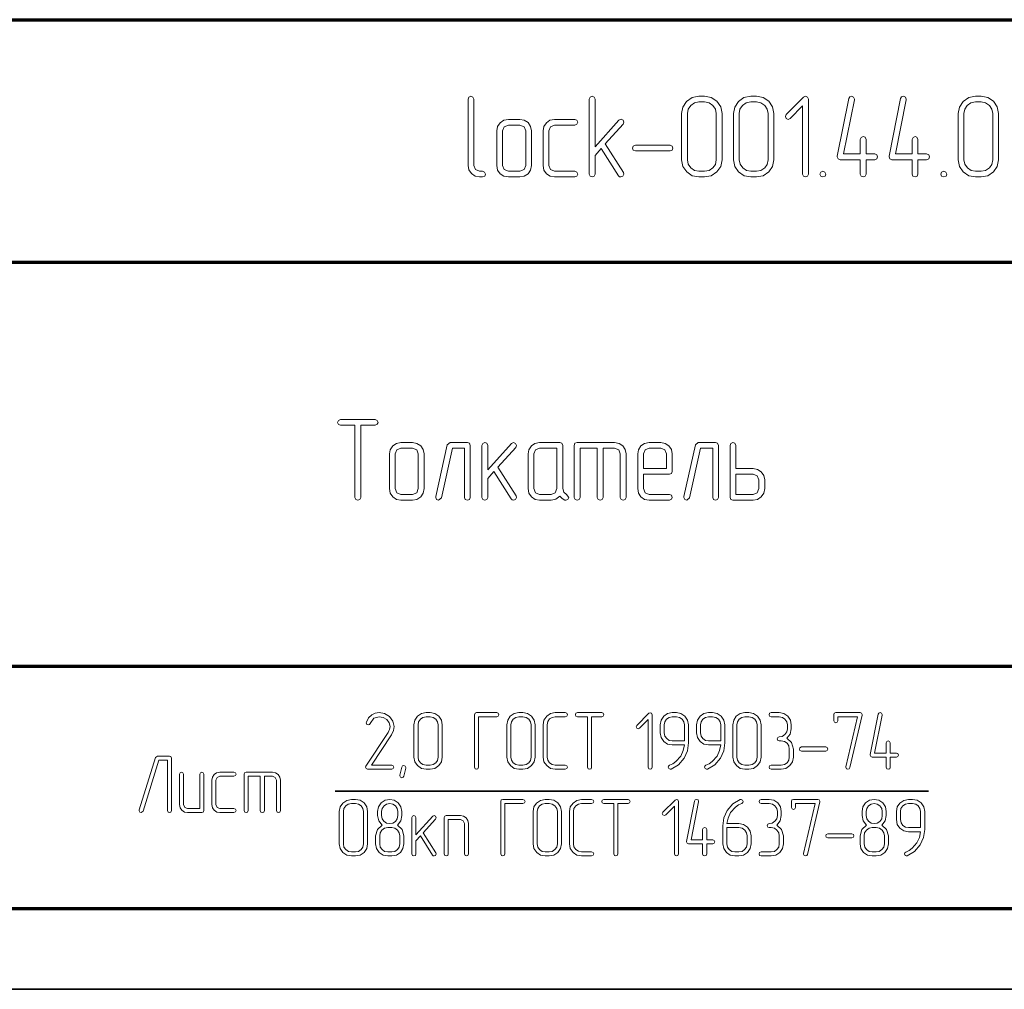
# Model space of a CAD drawing. Extents: x 0 to 420, y 0 to 297.
# Tile 8 of 13: x 297 to 358, y 0 to 60. Entities that reach past the tile are written whole.
import ezdxf

# ---------------------------------------------------------------- set-up
doc = ezdxf.new("R2010")
doc.units = 0

msp = doc.modelspace()

# ---------------------------------------------------------------- linework, layer by layer
at = {"color": 7, "lineweight": 70}
for p, q in [((230, 60), (415, 60)), ((295, 45), (415, 45)), ((295, 20), (415, 20)), ((20, 5), (415, 5)), ((230, 5), (415, 5))]:
    msp.add_line(p, q, dxfattribs=at)
at = {"color": 7, "lineweight": 35}
for p, q in [((316.64, 12.253), (353.36, 12.253)), ((0, 0), (420, 0))]:
    msp.add_line(p, q, dxfattribs=at)
at = {"color": 7, "lineweight": 13}
for points in [[(325.749, 50.267), (325.888, 50.325), (325.932, 50.442), (325.881, 50.574), (325.749, 50.625), (325.567, 50.625), (325.318, 50.727), (325.216, 50.983), (325.216, 55.084), (325.157, 55.216), (325.033, 55.267), (324.909, 55.216), (324.857, 55.084), (324.857, 50.983), (324.901, 50.705), (325.062, 50.479), (325.289, 50.318), (325.567, 50.267)], [(333.352, 52.314), (334.455, 53.534), (334.507, 53.659), (334.448, 53.783), (334.324, 53.841), (334.192, 53.776), (332.716, 52.138), (332.716, 55.084), (332.657, 55.216), (332.54, 55.267), (332.416, 55.216), (332.357, 55.084), (332.357, 50.442), (332.416, 50.311), (332.54, 50.267), (332.664, 50.311), (332.716, 50.442), (332.716, 51.605), (333.103, 52.036), (334.17, 50.347), (334.236, 50.281), (334.317, 50.267), (334.441, 50.318), (334.499, 50.442), (334.47, 50.545)], [(340.574, 51.334), (340.574, 54.192), (340.493, 54.602), (340.259, 54.952), (339.909, 55.186), (339.499, 55.267), (339.141, 55.267), (338.724, 55.179), (338.381, 54.945), (338.147, 54.594), (338.074, 54.192), (338.074, 51.334), (338.147, 50.925), (338.388, 50.581), (338.732, 50.34), (339.141, 50.267), (339.499, 50.267), (339.909, 50.34), (340.259, 50.581), (340.493, 50.925)], [(340.216, 51.334), (340.164, 51.049), (340.004, 50.83), (339.77, 50.669), (339.499, 50.625), (339.141, 50.625), (338.871, 50.669), (338.644, 50.83), (338.483, 51.056), (338.432, 51.334), (338.432, 54.192), (338.476, 54.463), (338.637, 54.697), (338.863, 54.85), (339.141, 54.909), (339.499, 54.909), (339.77, 54.85), (340.004, 54.697), (340.164, 54.463), (340.216, 54.192)], [(343.783, 51.334), (343.783, 54.192), (343.702, 54.602), (343.469, 54.952), (343.118, 55.186), (342.708, 55.267), (342.35, 55.267), (341.933, 55.179), (341.59, 54.945), (341.356, 54.594), (341.283, 54.192), (341.283, 51.334), (341.356, 50.925), (341.597, 50.581), (341.941, 50.34), (342.35, 50.267), (342.708, 50.267), (343.118, 50.34), (343.469, 50.581), (343.702, 50.925)], [(343.425, 51.334), (343.374, 51.049), (343.213, 50.83), (342.979, 50.669), (342.708, 50.625), (342.35, 50.625), (342.08, 50.669), (341.853, 50.83), (341.692, 51.056), (341.641, 51.334), (341.641, 54.192), (341.685, 54.463), (341.846, 54.697), (342.072, 54.85), (342.35, 54.909), (342.708, 54.909), (342.979, 54.85), (343.213, 54.697), (343.374, 54.463), (343.425, 54.192)], [(345.917, 50.442), (345.917, 55.084), (345.866, 55.216), (345.735, 55.26), (345.618, 55.208), (344.55, 54.141), (344.492, 54.017), (344.55, 53.893), (344.675, 53.834), (344.799, 53.893), (345.559, 54.66), (345.559, 50.442), (345.618, 50.311), (345.742, 50.267), (345.866, 50.311)], [(349.485, 51.692), (349.485, 52.591), (349.426, 52.723), (349.309, 52.767), (349.185, 52.716), (349.126, 52.591), (349.126, 51.692), (348.096, 51.692), (348.768, 55.048), (348.768, 55.091), (348.717, 55.216), (348.586, 55.267), (348.476, 55.23), (348.417, 55.121), (347.701, 51.553), (347.701, 51.51), (347.752, 51.385), (347.876, 51.334), (349.126, 51.334), (349.126, 50.442), (349.178, 50.311), (349.309, 50.267), (349.433, 50.311), (349.485, 50.442), (349.485, 51.334), (350.026, 51.334), (350.157, 51.393), (350.201, 51.517), (350.157, 51.641), (350.026, 51.692)], [(352.694, 51.692), (352.694, 52.591), (352.635, 52.723), (352.518, 52.767), (352.394, 52.716), (352.336, 52.591), (352.336, 51.692), (351.305, 51.692), (351.977, 55.048), (351.977, 55.091), (351.926, 55.216), (351.795, 55.267), (351.685, 55.23), (351.626, 55.121), (350.91, 51.553), (350.91, 51.51), (350.961, 51.385), (351.086, 51.334), (352.336, 51.334), (352.336, 50.442), (352.387, 50.311), (352.518, 50.267), (352.643, 50.311), (352.694, 50.442), (352.694, 51.334), (353.235, 51.334), (353.366, 51.393), (353.41, 51.517), (353.366, 51.641), (353.235, 51.692)], [(357.686, 51.334), (357.686, 54.192), (357.606, 54.602), (357.372, 54.952), (357.021, 55.186), (356.612, 55.267), (356.254, 55.267), (355.837, 55.179), (355.493, 54.945), (355.259, 54.594), (355.186, 54.192), (355.186, 51.334), (355.259, 50.925), (355.501, 50.581), (355.844, 50.34), (356.254, 50.267), (356.612, 50.267), (357.021, 50.34), (357.372, 50.581), (357.606, 50.925)], [(357.328, 51.334), (357.277, 51.049), (357.116, 50.83), (356.882, 50.669), (356.612, 50.625), (356.254, 50.625), (355.983, 50.669), (355.757, 50.83), (355.596, 51.056), (355.545, 51.334), (355.545, 54.192), (355.588, 54.463), (355.749, 54.697), (355.976, 54.85), (356.254, 54.909), (356.612, 54.909), (356.882, 54.85), (357.116, 54.697), (357.277, 54.463), (357.328, 54.192)], [(328.783, 50.983), (328.783, 53.125), (328.724, 53.395), (328.571, 53.629), (328.337, 53.783), (328.067, 53.834), (327.35, 53.834), (327.065, 53.783), (326.846, 53.622), (326.685, 53.388), (326.641, 53.125), (326.641, 50.983), (326.685, 50.698), (326.846, 50.471), (327.072, 50.311), (327.35, 50.267), (328.067, 50.267), (328.337, 50.311), (328.571, 50.471), (328.724, 50.698)], [(331.458, 50.267), (331.597, 50.325), (331.641, 50.442), (331.59, 50.574), (331.458, 50.625), (330.208, 50.625), (329.96, 50.727), (329.857, 50.983), (329.857, 53.125), (329.96, 53.374), (330.208, 53.476), (331.458, 53.476), (331.597, 53.534), (331.641, 53.659), (331.59, 53.783), (331.458, 53.834), (330.208, 53.834), (329.923, 53.783), (329.704, 53.622), (329.543, 53.388), (329.499, 53.125), (329.499, 50.983), (329.543, 50.698), (329.704, 50.471), (329.931, 50.311), (330.208, 50.267)], [(328.425, 50.983), (328.322, 50.727), (328.067, 50.625), (327.35, 50.625), (327.102, 50.727), (326.999, 50.983), (326.999, 53.125), (327.102, 53.374), (327.35, 53.476), (328.067, 53.476), (328.322, 53.374), (328.425, 53.125)], [(337.357, 51.875), (337.489, 51.933), (337.533, 52.05), (337.489, 52.175), (337.357, 52.233), (335.216, 52.233), (335.084, 52.167), (335.033, 52.05), (335.084, 51.926), (335.216, 51.875)], [(346.809, 50.625), (346.678, 50.567), (346.634, 50.442), (346.678, 50.318), (346.809, 50.267), (346.948, 50.325), (346.992, 50.442), (346.941, 50.574)], [(354.295, 50.625), (354.163, 50.567), (354.119, 50.442), (354.163, 50.318), (354.295, 50.267), (354.433, 50.325), (354.477, 50.442), (354.426, 50.574)], [(317.855, 34.909), (317.855, 30.442), (317.913, 30.311), (318.037, 30.267), (318.162, 30.311), (318.213, 30.442), (318.213, 34.909), (319.112, 34.909), (319.243, 34.967), (319.287, 35.084), (319.243, 35.208), (319.112, 35.267), (316.963, 35.267), (316.831, 35.208), (316.787, 35.084), (316.831, 34.96), (316.963, 34.909)], [(322.138, 30.983), (322.138, 33.125), (322.08, 33.395), (321.926, 33.629), (321.692, 33.783), (321.422, 33.834), (320.705, 33.834), (320.42, 33.783), (320.201, 33.622), (320.04, 33.388), (319.996, 33.125), (319.996, 30.983), (320.04, 30.698), (320.201, 30.471), (320.428, 30.311), (320.705, 30.267), (321.422, 30.267), (321.692, 30.311), (321.926, 30.471), (322.08, 30.698)], [(324.996, 30.442), (324.996, 33.659), (324.945, 33.79), (324.814, 33.834), (323.746, 33.834), (323.571, 33.695), (322.855, 30.486), (322.855, 30.442), (322.906, 30.318), (323.037, 30.267), (323.205, 30.406), (323.885, 33.476), (324.638, 33.476), (324.638, 30.442), (324.689, 30.311), (324.814, 30.267), (324.945, 30.311)], [(326.707, 32.314), (327.811, 33.52), (327.862, 33.644), (327.803, 33.768), (327.679, 33.827), (327.548, 33.768), (326.071, 32.138), (326.071, 33.659), (326.012, 33.79), (325.895, 33.834), (325.771, 33.783), (325.713, 33.659), (325.713, 30.442), (325.771, 30.311), (325.895, 30.267), (326.02, 30.311), (326.071, 30.442), (326.071, 31.605), (326.458, 32.036), (327.526, 30.347), (327.591, 30.281), (327.672, 30.267), (327.796, 30.318), (327.855, 30.442), (327.825, 30.545)], [(330.954, 30.61), (330.779, 30.757), (330.713, 30.983), (330.713, 33.659), (330.662, 33.79), (330.53, 33.834), (329.28, 33.834), (328.995, 33.783), (328.776, 33.622), (328.615, 33.388), (328.571, 33.125), (328.571, 30.983), (328.615, 30.698), (328.776, 30.471), (329.002, 30.311), (329.28, 30.267), (329.996, 30.267), (330.289, 30.325), (330.53, 30.508), (330.676, 30.369), (330.844, 30.267), (330.91, 30.26), (331.034, 30.311), (331.086, 30.442)], [(332.855, 33.476), (332.855, 30.442), (332.906, 30.311), (333.037, 30.267), (333.162, 30.311), (333.213, 30.442), (333.213, 33.476), (333.929, 33.476), (334.178, 33.374), (334.28, 33.125), (334.28, 30.442), (334.338, 30.311), (334.463, 30.267), (334.587, 30.311), (334.638, 30.442), (334.638, 33.125), (334.587, 33.395), (334.434, 33.629), (334.2, 33.783), (333.929, 33.834), (331.605, 33.834), (331.473, 33.79), (331.429, 33.659), (331.429, 30.442), (331.48, 30.311), (331.605, 30.267), (331.736, 30.311), (331.787, 30.442), (331.787, 33.476)], [(335.713, 31.875), (337.314, 31.875), (337.445, 31.919), (337.496, 32.05), (337.496, 33.125), (337.438, 33.395), (337.284, 33.629), (337.05, 33.783), (336.78, 33.834), (336.064, 33.834), (335.779, 33.783), (335.559, 33.622), (335.398, 33.388), (335.355, 33.125), (335.355, 30.983), (335.398, 30.698), (335.559, 30.471), (335.786, 30.311), (336.064, 30.267), (337.314, 30.267), (337.452, 30.325), (337.496, 30.442), (337.445, 30.574), (337.314, 30.625), (336.064, 30.625), (335.815, 30.727), (335.713, 30.983)], [(340.355, 30.442), (340.355, 33.659), (340.303, 33.79), (340.172, 33.834), (339.105, 33.834), (338.929, 33.695), (338.213, 30.486), (338.213, 30.442), (338.264, 30.318), (338.395, 30.267), (338.564, 30.406), (339.243, 33.476), (339.996, 33.476), (339.996, 30.442), (340.048, 30.311), (340.172, 30.267), (340.303, 30.311)], [(341.429, 32.233), (341.429, 33.659), (341.371, 33.79), (341.246, 33.834), (341.122, 33.783), (341.071, 33.659), (341.071, 30.442), (341.115, 30.311), (341.246, 30.267), (342.496, 30.267), (342.767, 30.311), (343.001, 30.471), (343.154, 30.698), (343.213, 30.983), (343.213, 31.517), (343.154, 31.795), (343.001, 32.021), (342.767, 32.175), (342.496, 32.233)], [(321.78, 30.983), (321.678, 30.727), (321.422, 30.625), (320.705, 30.625), (320.457, 30.727), (320.355, 30.983), (320.355, 33.125), (320.457, 33.374), (320.705, 33.476), (321.422, 33.476), (321.678, 33.374), (321.78, 33.125)], [(330.355, 30.983), (330.252, 30.727), (329.996, 30.625), (329.28, 30.625), (329.031, 30.727), (328.929, 30.983), (328.929, 33.125), (329.031, 33.374), (329.28, 33.476), (330.355, 33.476)], [(335.713, 32.233), (335.713, 33.125), (335.815, 33.374), (336.064, 33.476), (336.78, 33.476), (337.036, 33.374), (337.138, 33.125), (337.138, 32.233)], [(341.429, 31.875), (342.496, 31.875), (342.752, 31.773), (342.855, 31.517), (342.855, 30.983), (342.752, 30.727), (342.496, 30.625), (341.429, 30.625)], [(320.135, 13.621), (320.232, 13.662), (320.263, 13.743), (320.227, 13.836), (320.135, 13.871), (318.876, 13.871), (320.12, 15.754), (320.248, 16.015), (320.289, 16.261), (320.212, 16.594), (319.992, 16.875), (319.685, 17.059), (319.352, 17.121), (319.107, 17.085), (318.897, 16.982), (318.702, 16.793), (318.569, 16.527), (318.559, 16.481), (318.6, 16.394), (318.692, 16.358), (318.759, 16.384), (318.8, 16.44), (319.03, 16.768), (319.363, 16.865), (319.613, 16.819), (319.823, 16.691), (319.977, 16.491), (320.028, 16.261), (319.997, 16.077), (319.961, 15.99), (319.91, 15.893), (318.539, 13.815), (318.518, 13.754), (318.554, 13.662), (318.641, 13.621)], [(323.262, 14.368), (323.262, 16.368), (323.205, 16.655), (323.042, 16.901), (322.796, 17.064), (322.51, 17.121), (322.259, 17.121), (321.967, 17.059), (321.727, 16.895), (321.563, 16.65), (321.512, 16.368), (321.512, 14.368), (321.563, 14.081), (321.732, 13.841), (321.972, 13.672), (322.259, 13.621), (322.51, 13.621), (322.796, 13.672), (323.042, 13.841), (323.205, 14.081)], [(326.629, 16.87), (326.726, 16.911), (326.757, 16.993), (326.721, 17.08), (326.629, 17.121), (325.38, 17.121), (325.288, 17.085), (325.257, 16.993), (325.257, 13.743), (325.293, 13.651), (325.38, 13.621), (325.472, 13.651), (325.508, 13.743), (325.508, 16.87)], [(329.008, 14.368), (329.008, 16.368), (328.952, 16.655), (328.788, 16.901), (328.542, 17.064), (328.256, 17.121), (328.005, 17.121), (327.713, 17.059), (327.473, 16.895), (327.309, 16.65), (327.258, 16.368), (327.258, 14.368), (327.309, 14.081), (327.478, 13.841), (327.719, 13.672), (328.005, 13.621), (328.256, 13.621), (328.542, 13.672), (328.788, 13.841), (328.952, 14.081)], [(330.876, 13.621), (330.973, 13.662), (331.004, 13.743), (330.968, 13.836), (330.876, 13.871), (330.257, 13.871), (330.062, 13.907), (329.898, 14.02), (329.786, 14.178), (329.755, 14.368), (329.755, 16.368), (329.786, 16.563), (329.898, 16.727), (330.062, 16.829), (330.257, 16.87), (330.876, 16.87), (330.973, 16.911), (331.004, 16.993), (330.968, 17.08), (330.876, 17.121), (330.257, 17.121), (329.965, 17.059), (329.724, 16.895), (329.556, 16.655), (329.504, 16.368), (329.504, 14.368), (329.556, 14.081), (329.724, 13.841), (329.965, 13.672), (330.257, 13.621)], [(332.252, 16.87), (332.252, 13.743), (332.293, 13.651), (332.38, 13.621), (332.467, 13.651), (332.503, 13.743), (332.503, 16.87), (333.132, 16.87), (333.224, 16.911), (333.255, 16.993), (333.224, 17.08), (333.132, 17.121), (331.628, 17.121), (331.536, 17.08), (331.505, 16.993), (331.536, 16.906), (331.628, 16.87)], [(336.249, 13.743), (336.249, 16.993), (336.213, 17.085), (336.121, 17.115), (336.039, 17.08), (335.292, 16.333), (335.251, 16.246), (335.292, 16.159), (335.379, 16.118), (335.466, 16.159), (335.998, 16.696), (335.998, 13.743), (336.039, 13.651), (336.126, 13.621), (336.213, 13.651)], [(338.5, 15.258), (338.5, 16.368), (338.444, 16.66), (338.28, 16.901), (338.034, 17.064), (337.748, 17.121), (337.497, 17.121), (337.205, 17.059), (336.965, 16.895), (336.801, 16.65), (336.75, 16.368), (336.75, 15.867), (336.801, 15.575), (336.965, 15.335), (337.205, 15.171), (337.497, 15.12), (338.244, 15.12), (338.178, 14.772), (338.019, 14.434), (337.722, 14.091), (337.533, 13.958), (337.328, 13.861), (337.267, 13.815), (337.246, 13.749), (337.282, 13.656), (337.364, 13.621), (337.42, 13.626), (337.876, 13.897), (338.229, 14.301), (338.428, 14.757)], [(340.746, 15.258), (340.746, 16.368), (340.69, 16.66), (340.526, 16.901), (340.281, 17.064), (339.994, 17.121), (339.743, 17.121), (339.452, 17.059), (339.211, 16.895), (339.048, 16.65), (338.996, 16.368), (338.996, 15.867), (339.048, 15.575), (339.211, 15.335), (339.452, 15.171), (339.743, 15.12), (340.491, 15.12), (340.424, 14.772), (340.265, 14.434), (339.969, 14.091), (339.779, 13.958), (339.575, 13.861), (339.513, 13.815), (339.493, 13.749), (339.529, 13.656), (339.61, 13.621), (339.667, 13.626), (340.122, 13.897), (340.475, 14.301), (340.675, 14.757)], [(342.993, 14.368), (342.993, 16.368), (342.936, 16.655), (342.773, 16.901), (342.527, 17.064), (342.241, 17.121), (341.99, 17.121), (341.698, 17.059), (341.458, 16.895), (341.294, 16.65), (341.243, 16.368), (341.243, 14.368), (341.294, 14.081), (341.463, 13.841), (341.703, 13.672), (341.99, 13.621), (342.241, 13.621), (342.527, 13.672), (342.773, 13.841), (342.936, 14.081)], [(344.584, 15.534), (344.789, 15.795), (344.86, 16.118), (344.86, 16.368), (344.804, 16.655), (344.645, 16.901), (344.4, 17.064), (344.113, 17.121), (343.612, 17.121), (343.52, 17.08), (343.489, 16.993), (343.52, 16.906), (343.612, 16.87), (344.113, 16.87), (344.308, 16.829), (344.466, 16.721), (344.574, 16.558), (344.615, 16.368), (344.615, 16.118), (344.574, 15.923), (344.466, 15.765), (344.303, 15.652), (344.113, 15.621), (344.021, 15.58), (343.985, 15.493), (344.021, 15.406), (344.113, 15.371), (344.236, 15.371), (344.431, 15.33), (344.594, 15.222), (344.702, 15.058), (344.738, 14.869), (344.738, 14.368), (344.702, 14.173), (344.594, 14.015), (344.431, 13.902), (344.236, 13.871), (343.612, 13.871), (343.52, 13.83), (343.489, 13.743), (343.52, 13.656), (343.612, 13.621), (344.236, 13.621), (344.523, 13.672), (344.768, 13.841), (344.932, 14.081), (344.988, 14.368), (344.988, 14.869), (344.871, 15.263)], [(349.241, 16.967), (349.246, 17.003), (349.21, 17.085), (349.118, 17.121), (347.613, 17.121), (347.521, 17.085), (347.491, 16.993), (347.491, 16.619), (347.526, 16.527), (347.613, 16.496), (347.705, 16.527), (347.741, 16.619), (347.741, 16.87), (348.959, 16.87), (348.243, 13.774), (348.238, 13.738), (348.279, 13.651), (348.366, 13.621), (348.442, 13.646), (348.488, 13.718)], [(350.985, 14.618), (350.985, 15.248), (350.944, 15.34), (350.863, 15.371), (350.776, 15.335), (350.735, 15.248), (350.735, 14.618), (350.013, 14.618), (350.484, 16.967), (350.484, 16.998), (350.448, 17.085), (350.356, 17.121), (350.279, 17.095), (350.238, 17.018), (349.737, 14.521), (349.737, 14.49), (349.773, 14.404), (349.86, 14.368), (350.735, 14.368), (350.735, 13.743), (350.77, 13.651), (350.863, 13.621), (350.95, 13.651), (350.985, 13.743), (350.985, 14.368), (351.364, 14.368), (351.456, 14.409), (351.487, 14.496), (351.456, 14.583), (351.364, 14.618)], [(323.011, 14.368), (322.975, 14.168), (322.863, 14.015), (322.699, 13.902), (322.51, 13.871), (322.259, 13.871), (322.069, 13.902), (321.911, 14.015), (321.798, 14.173), (321.762, 14.368), (321.762, 16.368), (321.793, 16.558), (321.906, 16.721), (322.064, 16.829), (322.259, 16.87), (322.51, 16.87), (322.699, 16.829), (322.863, 16.721), (322.975, 16.558), (323.011, 16.368)], [(328.757, 14.368), (328.721, 14.168), (328.609, 14.015), (328.445, 13.902), (328.256, 13.871), (328.005, 13.871), (327.816, 13.902), (327.657, 14.015), (327.545, 14.173), (327.509, 14.368), (327.509, 16.368), (327.539, 16.558), (327.652, 16.721), (327.811, 16.829), (328.005, 16.87), (328.256, 16.87), (328.445, 16.829), (328.609, 16.721), (328.721, 16.558), (328.757, 16.368)], [(338.249, 15.371), (337.497, 15.371), (337.308, 15.401), (337.149, 15.514), (337.037, 15.673), (337.001, 15.867), (337.001, 16.368), (337.031, 16.558), (337.144, 16.721), (337.303, 16.829), (337.497, 16.87), (337.748, 16.87), (337.942, 16.829), (338.106, 16.721), (338.208, 16.558), (338.249, 16.368)], [(340.496, 15.371), (339.743, 15.371), (339.554, 15.401), (339.395, 15.514), (339.283, 15.673), (339.247, 15.867), (339.247, 16.368), (339.278, 16.558), (339.39, 16.721), (339.549, 16.829), (339.743, 16.87), (339.994, 16.87), (340.189, 16.829), (340.352, 16.721), (340.455, 16.558), (340.496, 16.368)], [(342.742, 14.368), (342.706, 14.168), (342.594, 14.015), (342.43, 13.902), (342.241, 13.871), (341.99, 13.871), (341.8, 13.902), (341.642, 14.015), (341.529, 14.173), (341.493, 14.368), (341.493, 16.368), (341.524, 16.558), (341.637, 16.721), (341.795, 16.829), (341.99, 16.87), (342.241, 16.87), (342.43, 16.829), (342.594, 16.721), (342.706, 16.558), (342.742, 16.368)], [(346.989, 14.746), (347.081, 14.787), (347.112, 14.869), (347.081, 14.956), (346.989, 14.997), (345.49, 14.997), (345.398, 14.951), (345.362, 14.869), (345.398, 14.782), (345.49, 14.746)], [(306.501, 11.06), (306.501, 14.309), (306.47, 14.401), (306.378, 14.437), (305.631, 14.437), (305.513, 14.35), (304.51, 11.101), (304.5, 11.054), (304.541, 10.967), (304.633, 10.937), (304.751, 11.024), (305.723, 14.186), (306.255, 14.186), (306.255, 11.06), (306.291, 10.967), (306.378, 10.937), (306.47, 10.967)], [(308.501, 11.06), (308.501, 13.311), (308.461, 13.403), (308.374, 13.434), (308.292, 13.398), (308.251, 13.311), (308.251, 11.188), (307.499, 11.188), (307.325, 11.259), (307.253, 11.438), (307.253, 13.311), (307.212, 13.403), (307.125, 13.434), (307.038, 13.398), (307.002, 13.311), (307.002, 11.438), (307.033, 11.239), (307.145, 11.08), (307.304, 10.967), (307.499, 10.937), (308.374, 10.937), (308.466, 10.967)], [(310.374, 10.937), (310.471, 10.978), (310.502, 11.06), (310.466, 11.152), (310.374, 11.188), (309.499, 11.188), (309.325, 11.259), (309.254, 11.438), (309.254, 12.938), (309.325, 13.111), (309.499, 13.183), (310.374, 13.183), (310.471, 13.224), (310.502, 13.311), (310.466, 13.398), (310.374, 13.434), (309.499, 13.434), (309.3, 13.398), (309.146, 13.285), (309.034, 13.122), (309.003, 12.938), (309.003, 11.438), (309.034, 11.239), (309.146, 11.08), (309.305, 10.967), (309.499, 10.937)], [(312.001, 13.183), (312.001, 11.06), (312.037, 10.967), (312.129, 10.937), (312.216, 10.967), (312.252, 11.06), (312.252, 13.183), (312.754, 13.183), (312.928, 13.111), (312.999, 12.938), (312.999, 11.06), (313.04, 10.967), (313.127, 10.937), (313.214, 10.967), (313.25, 11.06), (313.25, 12.938), (313.214, 13.127), (313.107, 13.291), (312.943, 13.398), (312.754, 13.434), (311.126, 13.434), (311.034, 13.403), (311.004, 13.311), (311.004, 11.06), (311.039, 10.967), (311.126, 10.937), (311.219, 10.967), (311.254, 11.06), (311.254, 13.183)], [(321.01, 13.687), (320.882, 13.196), (320.836, 13.119), (320.765, 13.094), (320.673, 13.135), (320.632, 13.216), (320.637, 13.252), (320.765, 13.749), (320.811, 13.82), (320.882, 13.846), (320.974, 13.81), (321.015, 13.728)], [(318.641, 9), (318.641, 11.001), (318.585, 11.287), (318.421, 11.533), (318.175, 11.697), (317.889, 11.753), (317.638, 11.753), (317.346, 11.692), (317.106, 11.528), (316.942, 11.282), (316.891, 11.001), (316.891, 9), (316.942, 8.713), (317.111, 8.473), (317.352, 8.304), (317.638, 8.253), (317.889, 8.253), (318.175, 8.304), (318.421, 8.473), (318.585, 8.713)], [(320.887, 9), (320.887, 9.501), (320.77, 9.895), (320.483, 10.167), (320.688, 10.428), (320.759, 10.75), (320.759, 11.006), (320.703, 11.292), (320.539, 11.533), (320.294, 11.697), (320.007, 11.753), (319.721, 11.697), (319.48, 11.533), (319.311, 11.287), (319.26, 11.006), (319.26, 10.75), (319.337, 10.423), (319.537, 10.167), (319.245, 9.89), (319.137, 9.501), (319.137, 9), (319.189, 8.713), (319.357, 8.473), (319.598, 8.304), (319.884, 8.253), (320.135, 8.253), (320.422, 8.304), (320.667, 8.473), (320.831, 8.713)], [(328.256, 11.502), (328.353, 11.543), (328.384, 11.625), (328.348, 11.712), (328.256, 11.753), (327.007, 11.753), (326.915, 11.717), (326.884, 11.625), (326.884, 8.376), (326.92, 8.284), (327.007, 8.253), (327.099, 8.284), (327.135, 8.376), (327.135, 11.502)], [(330.635, 9), (330.635, 11.001), (330.579, 11.287), (330.415, 11.533), (330.17, 11.697), (329.883, 11.753), (329.632, 11.753), (329.341, 11.692), (329.1, 11.528), (328.936, 11.282), (328.885, 11.001), (328.885, 9), (328.936, 8.713), (329.105, 8.473), (329.346, 8.304), (329.632, 8.253), (329.883, 8.253), (330.17, 8.304), (330.415, 8.473), (330.579, 8.713)], [(332.503, 8.253), (332.6, 8.294), (332.631, 8.376), (332.595, 8.468), (332.503, 8.504), (331.884, 8.504), (331.689, 8.539), (331.526, 8.652), (331.413, 8.811), (331.382, 9), (331.382, 11.001), (331.413, 11.195), (331.526, 11.359), (331.689, 11.461), (331.884, 11.502), (332.503, 11.502), (332.6, 11.543), (332.631, 11.625), (332.595, 11.712), (332.503, 11.753), (331.884, 11.753), (331.592, 11.692), (331.352, 11.528), (331.183, 11.287), (331.132, 11.001), (331.132, 9), (331.183, 8.713), (331.352, 8.473), (331.592, 8.304), (331.884, 8.253)], [(333.879, 11.502), (333.879, 8.376), (333.92, 8.284), (334.007, 8.253), (334.094, 8.284), (334.13, 8.376), (334.13, 11.502), (334.759, 11.502), (334.852, 11.543), (334.882, 11.625), (334.852, 11.712), (334.759, 11.753), (333.255, 11.753), (333.163, 11.712), (333.132, 11.625), (333.163, 11.538), (333.255, 11.502)], [(337.876, 8.376), (337.876, 11.625), (337.84, 11.717), (337.748, 11.748), (337.666, 11.712), (336.919, 10.965), (336.878, 10.878), (336.919, 10.791), (337.006, 10.75), (337.093, 10.791), (337.625, 11.328), (337.625, 8.376), (337.666, 8.284), (337.753, 8.253), (337.84, 8.284)], [(339.626, 9.251), (339.626, 9.88), (339.585, 9.972), (339.503, 10.003), (339.416, 9.967), (339.375, 9.88), (339.375, 9.251), (338.654, 9.251), (339.124, 11.599), (339.124, 11.63), (339.088, 11.717), (338.996, 11.753), (338.92, 11.727), (338.879, 11.651), (338.377, 9.154), (338.377, 9.123), (338.413, 9.036), (338.5, 9), (339.375, 9), (339.375, 8.376), (339.411, 8.284), (339.503, 8.253), (339.59, 8.284), (339.626, 8.376), (339.626, 9), (340.004, 9), (340.096, 9.041), (340.127, 9.128), (340.096, 9.215), (340.004, 9.251)], [(340.624, 10.115), (340.624, 9), (340.675, 8.713), (340.844, 8.473), (341.084, 8.304), (341.371, 8.253), (341.621, 8.253), (341.908, 8.304), (342.154, 8.473), (342.317, 8.713), (342.374, 9), (342.374, 9.501), (342.317, 9.788), (342.154, 10.034), (341.908, 10.197), (341.621, 10.254), (340.879, 10.254), (340.946, 10.596), (341.105, 10.934), (341.401, 11.277), (341.586, 11.41), (341.79, 11.507), (341.857, 11.558), (341.872, 11.625), (341.836, 11.712), (341.754, 11.753), (341.703, 11.743), (341.238, 11.471), (340.89, 11.067), (340.685, 10.612)], [(343.965, 10.167), (344.17, 10.428), (344.241, 10.75), (344.241, 11.001), (344.185, 11.287), (344.026, 11.533), (343.781, 11.697), (343.494, 11.753), (342.993, 11.753), (342.901, 11.712), (342.87, 11.625), (342.901, 11.538), (342.993, 11.502), (343.494, 11.502), (343.689, 11.461), (343.847, 11.354), (343.955, 11.19), (343.996, 11.001), (343.996, 10.75), (343.955, 10.556), (343.847, 10.397), (343.683, 10.284), (343.494, 10.254), (343.402, 10.213), (343.366, 10.126), (343.402, 10.039), (343.494, 10.003), (343.617, 10.003), (343.811, 9.962), (343.975, 9.855), (344.083, 9.691), (344.118, 9.501), (344.118, 9), (344.083, 8.806), (343.975, 8.647), (343.811, 8.534), (343.617, 8.504), (342.993, 8.504), (342.901, 8.463), (342.87, 8.376), (342.901, 8.289), (342.993, 8.253), (343.617, 8.253), (343.904, 8.304), (344.149, 8.473), (344.313, 8.713), (344.369, 9), (344.369, 9.501), (344.251, 9.895)], [(346.621, 11.599), (346.626, 11.635), (346.59, 11.717), (346.498, 11.753), (344.993, 11.753), (344.901, 11.717), (344.871, 11.625), (344.871, 11.251), (344.906, 11.159), (344.993, 11.129), (345.086, 11.159), (345.121, 11.251), (345.121, 11.502), (346.339, 11.502), (345.623, 8.406), (345.618, 8.371), (345.659, 8.284), (345.746, 8.253), (345.822, 8.279), (345.868, 8.35)], [(350.868, 9), (350.868, 9.501), (350.75, 9.895), (350.463, 10.167), (350.668, 10.428), (350.74, 10.75), (350.74, 11.006), (350.683, 11.292), (350.52, 11.533), (350.274, 11.697), (349.988, 11.753), (349.701, 11.697), (349.461, 11.533), (349.292, 11.287), (349.241, 11.006), (349.241, 10.75), (349.317, 10.423), (349.517, 10.167), (349.225, 9.89), (349.118, 9.501), (349.118, 9), (349.169, 8.713), (349.338, 8.473), (349.578, 8.304), (349.865, 8.253), (350.116, 8.253), (350.402, 8.304), (350.648, 8.473), (350.811, 8.713)], [(353.114, 9.89), (353.114, 11.001), (353.058, 11.292), (352.894, 11.533), (352.648, 11.697), (352.362, 11.753), (352.111, 11.753), (351.819, 11.692), (351.579, 11.528), (351.415, 11.282), (351.364, 11.001), (351.364, 10.499), (351.415, 10.208), (351.579, 9.967), (351.819, 9.803), (352.111, 9.752), (352.858, 9.752), (352.792, 9.404), (352.633, 9.067), (352.336, 8.724), (352.147, 8.591), (351.942, 8.493), (351.881, 8.447), (351.86, 8.381), (351.896, 8.289), (351.978, 8.253), (352.034, 8.258), (352.49, 8.529), (352.843, 8.933), (353.042, 9.389)], [(318.39, 9), (318.355, 8.8), (318.242, 8.647), (318.078, 8.534), (317.889, 8.504), (317.638, 8.504), (317.449, 8.534), (317.29, 8.647), (317.178, 8.806), (317.142, 9), (317.142, 11.001), (317.173, 11.19), (317.285, 11.354), (317.444, 11.461), (317.638, 11.502), (317.889, 11.502), (318.078, 11.461), (318.242, 11.354), (318.355, 11.19), (318.39, 11.001)], [(320.509, 10.75), (320.473, 10.55), (320.36, 10.392), (320.197, 10.284), (320.007, 10.254), (319.813, 10.284), (319.654, 10.397), (319.547, 10.556), (319.511, 10.75), (319.511, 11.006), (319.547, 11.195), (319.659, 11.359), (319.818, 11.461), (320.012, 11.502), (320.202, 11.461), (320.366, 11.354), (320.473, 11.195), (320.509, 11.006)], [(330.384, 9), (330.349, 8.8), (330.236, 8.647), (330.072, 8.534), (329.883, 8.504), (329.632, 8.504), (329.443, 8.534), (329.284, 8.647), (329.172, 8.806), (329.136, 9), (329.136, 11.001), (329.167, 11.19), (329.279, 11.354), (329.438, 11.461), (329.632, 11.502), (329.883, 11.502), (330.072, 11.461), (330.236, 11.354), (330.349, 11.19), (330.384, 11.001)], [(350.489, 10.75), (350.453, 10.55), (350.341, 10.392), (350.177, 10.284), (349.988, 10.254), (349.793, 10.284), (349.635, 10.397), (349.527, 10.556), (349.491, 10.75), (349.491, 11.006), (349.527, 11.195), (349.64, 11.359), (349.798, 11.461), (349.993, 11.502), (350.182, 11.461), (350.346, 11.354), (350.453, 11.195), (350.489, 11.006)], [(352.863, 10.003), (352.111, 10.003), (351.922, 10.034), (351.763, 10.146), (351.651, 10.305), (351.615, 10.499), (351.615, 11.001), (351.645, 11.19), (351.758, 11.354), (351.917, 11.461), (352.111, 11.502), (352.362, 11.502), (352.556, 11.461), (352.72, 11.354), (352.822, 11.19), (352.863, 11.001)], [(322.08, 9.686), (322.852, 10.53), (322.888, 10.617), (322.847, 10.704), (322.76, 10.745), (322.668, 10.704), (321.634, 9.563), (321.634, 10.627), (321.594, 10.719), (321.512, 10.75), (321.425, 10.714), (321.384, 10.627), (321.384, 8.376), (321.425, 8.284), (321.512, 8.253), (321.599, 8.284), (321.634, 8.376), (321.634, 9.189), (321.906, 9.491), (322.653, 8.309), (322.699, 8.263), (322.755, 8.253), (322.842, 8.289), (322.883, 8.376), (322.863, 8.447)], [(324.884, 8.376), (324.884, 10.254), (324.843, 10.443), (324.735, 10.607), (324.572, 10.714), (324.382, 10.75), (323.507, 10.75), (323.415, 10.719), (323.384, 10.627), (323.384, 8.376), (323.42, 8.284), (323.507, 8.253), (323.599, 8.284), (323.635, 8.376), (323.635, 10.499), (324.382, 10.499), (324.561, 10.428), (324.633, 10.254), (324.633, 8.376), (324.669, 8.284), (324.756, 8.253), (324.848, 8.284)], [(320.637, 9), (320.596, 8.806), (320.488, 8.647), (320.325, 8.534), (320.135, 8.504), (319.884, 8.504), (319.695, 8.534), (319.537, 8.647), (319.424, 8.806), (319.388, 9), (319.388, 9.501), (319.419, 9.691), (319.531, 9.855), (319.69, 9.962), (319.884, 10.003), (320.135, 10.003), (320.33, 9.962), (320.493, 9.855), (320.596, 9.691), (320.637, 9.501)], [(340.874, 10.003), (341.621, 10.003), (341.816, 9.962), (341.98, 9.855), (342.082, 9.691), (342.123, 9.501), (342.123, 9), (342.082, 8.806), (341.974, 8.647), (341.811, 8.534), (341.621, 8.504), (341.371, 8.504), (341.181, 8.534), (341.023, 8.647), (340.91, 8.806), (340.874, 9)], [(350.617, 9), (350.576, 8.806), (350.469, 8.647), (350.305, 8.534), (350.116, 8.504), (349.865, 8.504), (349.675, 8.534), (349.517, 8.647), (349.404, 8.806), (349.368, 9), (349.368, 9.501), (349.399, 9.691), (349.512, 9.855), (349.67, 9.962), (349.865, 10.003), (350.116, 10.003), (350.31, 9.962), (350.474, 9.855), (350.576, 9.691), (350.617, 9.501)], [(348.616, 9.379), (348.708, 9.42), (348.739, 9.501), (348.708, 9.588), (348.616, 9.629), (347.117, 9.629), (347.025, 9.583), (346.989, 9.501), (347.025, 9.414), (347.117, 9.379)]]:
    msp.add_lwpolyline(points, close=True, dxfattribs=at)

doc.saveas('drawing.dxf')
